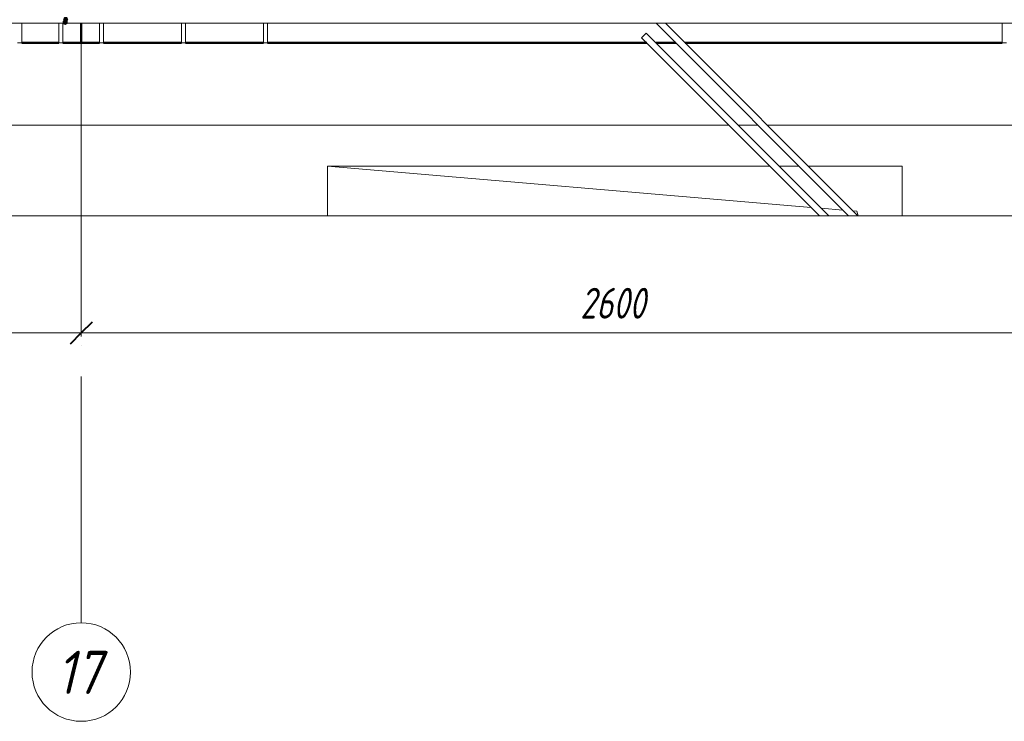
# Model space of a CAD drawing. Header units: millimetres. Extents: x -17543 to 38371, y 19974 to 27996.
# Tile 56 of 109: x 8797 to 11196, y 20448 to 22157. Entities that reach past the tile are written whole.
import ezdxf

# ---------------------------------------------------------------- set-up
doc = ezdxf.new("R2010")
doc.units = ezdxf.units.MM
doc.linetypes.add('ADSK_Линия сетки', pattern=[750, 600, -75, 0, -75])
doc.linetypes.add('ADSK_Невидимые', pattern=[150, 90, -60])
for name, color, linetype, lineweight in [('A-____-____-DIMS', 211, 'Continuous', 9), ('A-____-____-DIMS-30', 211, 'Continuous', 9), ('A-DETL-GENF-HDLN', 90, 'ADSK_Невидимые', 20), ('A-DETL-GENF-OTLN', 92, 'Continuous', 20), ('A-FLOR-____-MCUT', 192, 'Continuous', 50), ('A-FLOR-____-OTLN', 192, 'Continuous', 20), ('A-GLAZ-____-OTLN', 151, 'Continuous', 20), ('A-WALL-____-MCUT', 113, 'Continuous', 50), ('A-WALL-____-OTLN', 113, 'Continuous', 20), ('S-GRID-____-IDEN', 1, 'Continuous', 20), ('S-GRID-____-OTLN', 1, 'Continuous', 9), ('S-RBAR-____-MCUT', 171, 'Continuous', 20), ('S-RBAR-____-OTLN', 171, 'Continuous', 100)]:
    doc.layers.add(name, color=color, linetype=linetype, lineweight=lineweight)
doc.styles.add('GOST Common_I', font='GOST Common Italic.ttf', dxfattribs={"width": 0.9, "height": 105})
doc.styles.add('GOST Common_I_1', font='GOST Common Italic.ttf', dxfattribs={"width": 0.8, "height": 75})
doc.dimstyles.new('ADSK_Округление_5мм__Узкий_', dxfattribs={"dimscale": 304.8, "dimtxt": 0.247469, "dimasz": 0.177165, "dimexe": 0.147638, "dimexo": 0.000322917, "dimgap": 0.03937, "dimtad": 1, "dimdec": 0, "dimlfac": 304.8, "dimrnd": 5, "dimdsep": 46, "dimtxsty": 'GOST Common_I_1', "dimblk1": 'OBLIQUE', "dimblk2": 'OBLIQUE', "dimsah": 1, "dimcen": 0.09, "dimdle": 0.147638, "dimazin": 0, "dimtfac": 1, "dimtdec": 4, "dimtix": 1, "dimtmove": 0, "dimatfit": 3, "dimfxl": 1, "dimtvp": 1, "dimtfill": 1, "dimtolj": 1, "dimtzin": 0, "dimlwd": 20, "dimlwe": 20, "dimarcsym": 2})

# ---------------------------------------------------------------- blocks, each defined once
blk = doc.blocks.new('ADSK_Окно_ПроемПрямоугольный - ADSK_Окно_ПроемПрямоугольный-1463926-КЖ1_Р_ВЭ8_Армирование_3')
at = {"layer": 'A-DETL-GENF-HDLN'}
for p, q in [((53277.8, 21800), (52200, 21800)), ((52200, 21800), (52200, 21678.8)), ((53348.6, 21800), (53300.5, 21800)), ((53600, 21800), (53371.2, 21800)), ((53600, 21678.8), (53600, 21800))]:
    blk.add_line(p, q, dxfattribs=at)
at = {"layer": 'A-DETL-GENF-OTLN'}
for p, q in [((53378.3, 21699.5), (52200, 21800)), ((53455.6, 21692.9), (53403.1, 21697.4)), ((53490, 21690), (53480.4, 21690.8)), ((53492.8, 21678.8), (53490, 21690))]:
    blk.add_line(p, q, dxfattribs=at)
blk = doc.blocks.new('ADSK_Обрыв_Линия - ADSK_Обрыв_линия-1512722-КЖ1_Р_ВЭ8_Армирование_3')
at = {"layer": 'A-DETL-GENF-OTLN'}
blk.add_line((50758.8, 21678.8), (54400, 21678.8), dxfattribs=at)
blk = doc.blocks.new('Ось сетки - Круг_Ø8 мм-6408-КЖ1_Р_ВЭ8_Армирование_3')
at = {"layer": 'S-GRID-____-IDEN'}
for start, end in [(0, 180), (180, 0)]:
    blk.add_arc((47250, 20567.6), 120, start, end, dxfattribs=at)
blk = doc.blocks.new('DIMBLOCK150-КЖ1_Р_ВЭ8_Армирование_3')
at = {"layer": 'A-____-____-DIMS-30', "lineweight": 20}
for p, q in [((8946.8, 21393.5), (8946.8, 21438.5)), ((11546.8, 21393.5), (11546.8, 21438.5)), ((11591.8, 21393.5), (8946.8, 21393.5)), ((8946.8, 21393.5), (8946.8, 21385.3)), ((11546.8, 21393.5), (11546.8, 21385.3))]:
    blk.add_line(p, q, dxfattribs=at)
at = {"layer": 'A-____-____-DIMS-30', "lineweight": 40}
for p, q in [((8946.8, 21393.5), (8973.8, 21420.5)), ((11546.8, 21393.5), (11573.8, 21420.5)), ((8946.8, 21393.5), (8919.8, 21366.5)), ((11546.8, 21393.5), (11519.8, 21366.5))]:
    blk.add_line(p, q, dxfattribs=at)
at = {"layer": 'A-____-____-DIMS-30', "color": 0, "lineweight": 20, "insert": (10162.4, 21503.5), "char_height": 75, "width": 202.507, "attachment_point": 1, "line_spacing_factor": 1.022761, "style": 'GOST Common_I_1', "bg_fill": 3, "box_fill_scale": 1.25, "bg_fill_color": 256, "bg_fill_true_color": 13158600, "bg_fill_transparency": 0}
blk.add_mtext('2600', dxfattribs=at)
blk = doc.blocks.new('_Oblique')
at = {"color": 0, "linetype": 'ByBlock', "lineweight": -2}
blk.add_line((-0.5, -0.5), (0.5, 0.5), dxfattribs=at)
blk = doc.blocks.new('DIMBLOCK151-КЖ1_Р_ВЭ8_Армирование_3')
at = {"layer": 'A-____-____-DIMS-30', "lineweight": 20}
for p, q in [((7346.8, 21393.5), (7346.8, 21438.5)), ((8946.8, 21393.5), (8946.8, 21438.5)), ((8946.8, 21393.5), (7346.8, 21393.5)), ((7346.8, 21393.5), (7346.8, 21385.3)), ((8946.8, 21393.5), (8946.8, 21385.3))]:
    blk.add_line(p, q, dxfattribs=at)
at = {"layer": 'A-____-____-DIMS-30', "lineweight": 40}
for p, q in [((7346.8, 21393.5), (7373.8, 21420.5)), ((8946.8, 21393.5), (8973.8, 21420.5)), ((7346.8, 21393.5), (7319.8, 21366.5)), ((8946.8, 21393.5), (8919.8, 21366.5))]:
    blk.add_line(p, q, dxfattribs=at)
at = {"layer": 'A-____-____-DIMS-30', "color": 0, "lineweight": 20, "insert": (8068.1, 21503.5), "char_height": 75, "width": 188.699, "attachment_point": 1, "line_spacing_factor": 1.022761, "style": 'GOST Common_I_1', "bg_fill": 3, "box_fill_scale": 1.25, "bg_fill_color": 256, "bg_fill_true_color": 13158600, "bg_fill_transparency": 0}
blk.add_mtext('1600', dxfattribs=at)

msp = doc.modelspace()

# ---------------------------------------------------------------- hatches: boundary and pattern name
at = {"layer": 'S-RBAR-____-MCUT'}
h = msp.add_hatch(color=256, dxfattribs=at)
edge = h.paths.add_edge_path()
edge.add_arc((8907.5836, 22150.1721), 5, 0, 360)
for points in [[(8907.5836, 22145.1721), (8912.3389, 22148.6271), (8910.5225, 22154.2172), (8904.6447, 22154.2172), (8902.8283, 22148.6271)], [(8905.8162, 22152.9555), (8911.6941, 22152.9555), (8913.5104, 22158.5457), (8908.7552, 22162.0006), (8903.9999, 22158.5457)]]:
    msp.add_hatch(color=256, dxfattribs=at).paths.add_polyline_path(points)
h = msp.add_hatch(color=256, dxfattribs=at)
edge = h.paths.add_edge_path()
edge.add_arc((8908.7552, 22157.0006), 5, 0, 360)

# ---------------------------------------------------------------- linework, layer by layer
at = {"layer": 'A-FLOR-____-MCUT', "color": 8, "lineweight": 9}
msp.add_line((8946.756, 21900), (8946.756, 22100), dxfattribs=at)
at = {"layer": 'A-FLOR-____-OTLN', "color": 8, "lineweight": 9}
for p, q in [((8946.756, 22100), (8946.8056, 22100)), ((10524.5986, 21900), (8946.756, 21900)), ((11546.756, 21900), (10617.9367, 21900))]:
    msp.add_line(p, q, dxfattribs=at)
at = {"layer": 'A-WALL-____-MCUT'}
for p, q in [((8946.756, 22100), (8946.756, 22148.0006)), ((8801.7557, 22100), (8891.7557, 22100)), ((8901.7557, 22100), (8946.756, 22100))]:
    msp.add_line(p, q, dxfattribs=at)
at = {"layer": 'A-WALL-____-MCUT', "color": 8, "lineweight": 9}
for p, q in [((8946.756, 21900), (8746.756, 21900)), ((8946.756, 21678.8353), (8946.756, 21900))]:
    msp.add_line(p, q, dxfattribs=at)
at = {"layer": 'A-WALL-____-OTLN', "lineweight": 50}
for p, q in [((8946.8056, 22100), (8990.7557, 22100)), ((9000.7557, 22100), (9190.7557, 22100)), ((9200.7557, 22100), (9390.7557, 22100)), ((9400.7557, 22100), (10324.5986, 22100)), ((10347.226, 22100), (10395.3093, 22100)), ((10417.9367, 22100), (11190.7557, 22100))]:
    msp.add_line(p, q, dxfattribs=at)
at = {"layer": 'A-WALL-____-OTLN', "color": 8, "lineweight": 9}
for p, q in [((10595.3093, 21900), (10547.226, 21900)), ((9546.756, 21800), (10624.5986, 21800)), ((9546.756, 21678.8353), (9546.756, 21800)), ((10647.226, 21800), (10695.3093, 21800)), ((10717.9367, 21800), (10946.756, 21800)), ((10946.756, 21800), (10946.756, 21678.8353))]:
    msp.add_line(p, q, dxfattribs=at)
at = {"layer": 'S-GRID-____-OTLN', "linetype": 'ADSK_Линия сетки'}
msp.add_line((8946.756, 20687.5883), (8946.756, 26800), dxfattribs=at)
at = {"layer": 'S-RBAR-____-MCUT'}
for p, q in [((8904.6447, 22154.2172), (8902.8283, 22148.6271)), ((8902.8283, 22148.6271), (8907.5836, 22145.1721)), ((8903.9999, 22158.5457), (8905.8162, 22152.9555)), ((8910.5225, 22154.2172), (8904.6447, 22154.2172)), ((8905.8162, 22152.9555), (8911.6941, 22152.9555)), ((8907.5836, 22145.1721), (8912.3389, 22148.6271)), ((8912.3389, 22148.6271), (8910.5225, 22154.2172)), ((8911.6941, 22152.9555), (8913.5104, 22158.5457))]:
    msp.add_line(p, q, dxfattribs=at)
for centre in [(8907.5836, 22150.1721), (8908.7552, 22157.0006)]:
    msp.add_circle(centre, 5, dxfattribs=at)
at = {"layer": 'S-RBAR-____-OTLN', "lineweight": 20}
for p, q in [((4421.7557, 22148.0006), (11721.7557, 22148.0006)), ((8801.7557, 22100.0006), (8801.7557, 22148.0006)), ((8891.7557, 22100.0006), (8891.7557, 22148.0006)), ((8901.7557, 22100.0006), (8901.7557, 22148.0006)), ((8990.7557, 22100.0006), (8990.7557, 22148.0006)), ((9000.7557, 22100.0006), (9000.7557, 22148.0006)), ((9190.7557, 22100.0006), (9190.7557, 22148.0006)), ((9200.7557, 22100.0006), (9200.7557, 22148.0006)), ((9390.7557, 22100.0006), (9390.7557, 22148.0006)), ((9400.7557, 22100.0006), (9400.7557, 22148.0006)), ((10816.4739, 21678.8353), (10347.4125, 22147.8967)), ((10839.1014, 21678.8353), (10369.9361, 22148.0006)), ((11190.7557, 22100.0006), (11190.7557, 22148.0006)), ((10323.3709, 22123.8551), (10312.0572, 22112.5414)), ((10768.3907, 21678.8353), (10323.3709, 22123.8551)), ((8801.7557, 22100.0006), (8791.7557, 22100.0006)), ((8901.7557, 22100.0006), (8891.7557, 22100.0006)), ((9000.7557, 22100.0006), (8990.7557, 22100.0006)), ((9200.7557, 22100.0006), (9190.7557, 22100.0006)), ((9400.7557, 22100.0006), (9390.7557, 22100.0006)), ((10745.7633, 21678.8353), (10312.0572, 22112.5414)), ((11200.7557, 22100.0006), (11190.7557, 22100.0006))]:
    msp.add_line(p, q, dxfattribs=at)

# ---------------------------------------------------------------- block references
at = {"layer": 'A-DETL-GENF-OTLN'}
msp.add_blockref('ADSK_Обрыв_Линия - ADSK_Обрыв_линия-1512722-КЖ1_Р_ВЭ8_Армирование_3', (-42653.244, 0), dxfattribs=at)
at = {"layer": 'A-GLAZ-____-OTLN'}
msp.add_blockref('ADSK_Окно_ПроемПрямоугольный - ADSK_Окно_ПроемПрямоугольный-1463926-КЖ1_Р_ВЭ8_Армирование_3', (-42653.244, 0), dxfattribs=at)
at = {"layer": 'S-GRID-____-IDEN'}
msp.add_blockref('Ось сетки - Круг_Ø8 мм-6408-КЖ1_Р_ВЭ8_Армирование_3', (-38303.244, 0), dxfattribs=at)

# ---------------------------------------------------------------- texts
at = {"layer": 'S-GRID-____-IDEN', "lineweight": 9, "insert": (8886.7018, 20619.3483), "char_height": 105, "width": 145.025269, "attachment_point": 1, "style": 'GOST Common_I'}
msp.add_mtext('17', dxfattribs=at)

# ---------------------------------------------------------------- next in the draw order: dimensions: what is measured, and where the dimension line sits
at = {"layer": 'A-____-____-DIMS', "lineweight": 20}
dim = msp.add_linear_dim(base=(8946.756, 21393.4991), p1=(11546.756, 21355.3153), p2=(8946.756, 21355.3153), dimstyle='ADSK_Округление_5мм__Узкий_', override={"dimpost": '<>', "dimfxl": 2600}, dxfattribs=at)
dim.commit()
dim.dimension.update_dxf_attribs({"geometry": 'DIMBLOCK150-КЖ1_Р_ВЭ8_Армирование_3', "text_midpoint": (10246.756, 21443.482)})

# ---------------------------------------------------------------- next in the draw order: dimensions: what is measured, and where the dimension line sits
dim = msp.add_linear_dim(base=(7346.756, 21393.4991), p1=(8946.756, 21355.3153), p2=(7346.756, 21355.3153), dimstyle='ADSK_Округление_5мм__Узкий_', override={"dimpost": '<>', "dimfxl": 1600}, dxfattribs=at)
dim.commit()
dim.dimension.update_dxf_attribs({"geometry": 'DIMBLOCK151-КЖ1_Р_ВЭ8_Армирование_3', "text_midpoint": (8146.756, 21443.482)})

doc.saveas('drawing.dxf')
